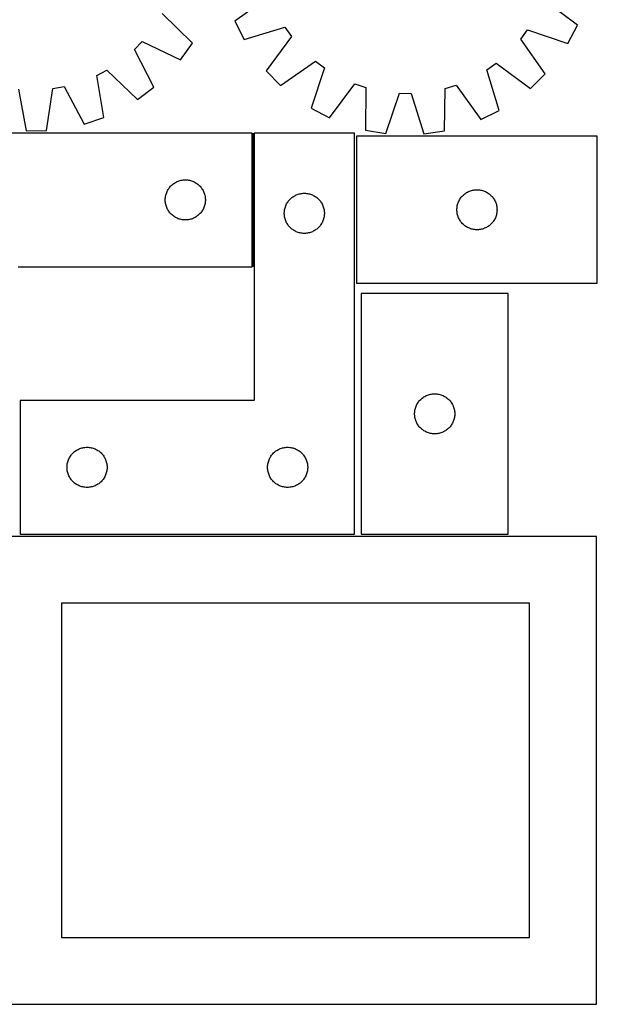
# Model space of a CAD drawing. Header units: millimetres. Extents: x 7 to 1493, y 7 to 2993.
# Tile 11 of 14: x 1062 to 1493, y 1764 to 2501. Entities that reach past the tile are written whole.
import ezdxf

# ---------------------------------------------------------------- set-up
doc = ezdxf.new("R2010")
doc.units = ezdxf.units.MM
doc.layers.add('COMMON', color=5, linetype='CONTINUOUS', true_color=0x0000ff)
doc.layers.add('CUT', color=7, linetype='CONTINUOUS', true_color=0x000000)

msp = doc.modelspace()

# ---------------------------------------------------------------- linework, layer by layer
at = {"layer": 'COMMON'}
msp.add_line((1236.129976, 2416.036394), (1236.129976, 2316.036394), dxfattribs=at)
at = {"layer": 'CUT'}
for p, q in [((1248.315525, 2518.217645), (1222.508441, 2499.698219)), ((1478.581839, 2496.781826), (1453.203226, 2515.884201)), ((1190.669448, 2483.300231), (1168.013786, 2505.564457)), ((1222.508441, 2499.698219), (1229.336988, 2485.910489)), ((1471.441051, 2483.153191), (1478.581839, 2496.781826)), ((1229.336988, 2485.910489), (1259.708309, 2495.214124)), ((1259.708309, 2495.214124), (1264.668857, 2488.220389)), ((1436.170953, 2486.26717), (1441.289496, 2493.146115)), ((1441.289496, 2493.146115), (1471.441051, 2483.153191)), ((1147.246221, 2478.435596), (1153.222304, 2484.584239)), ((1153.222304, 2484.584239), (1181.803807, 2470.725218)), ((1181.803807, 2470.725218), (1190.669448, 2483.300231)), ((1264.668857, 2488.220389), (1245.847679, 2462.63254)), ((1454.40449, 2460.257309), (1436.170953, 2486.26717)), ((1161.913012, 2450.260075), (1147.246221, 2478.435596)), ((1256.602656, 2451.629767), (1282.612517, 2469.863304)), ((1282.612517, 2469.863304), (1289.491462, 2464.744761)), ((1410.820133, 2463.362961), (1417.813868, 2468.32351)), ((1417.813868, 2468.32351), (1443.401717, 2449.502332)), ((1119.111815, 2459.052046), (1126.695442, 2463.053042)), ((1126.695442, 2463.053042), (1149.595394, 2441.04016)), ((1245.847679, 2462.63254), (1256.602656, 2451.629767)), ((1289.491462, 2464.744761), (1279.498539, 2434.593206)), ((1420.123768, 2432.99164), (1410.820133, 2463.362961)), ((1443.401717, 2449.502332), (1454.40449, 2460.257309)), ((1124.354047, 2427.723245), (1119.111815, 2459.052046)), ((1293.127173, 2427.452418), (1312.229548, 2452.831031)), ((1312.229548, 2452.831031), (1320.353531, 2450.088718)), ((1060.696989, 2448.945902), (1066.284592, 2417.676852)), ((1081.669085, 2417.895806), (1086.364558, 2449.311204)), ((1086.364558, 2449.311204), (1094.813391, 2450.772908)), ((1094.813391, 2450.772908), (1109.790185, 2422.760939)), ((1149.595394, 2441.04016), (1161.913012, 2450.260075)), ((1320.353531, 2450.088718), (1320.167038, 2418.324903)), ((1335.335265, 2415.745089), (1345.66028, 2445.784543)), ((1345.66028, 2445.784543), (1354.234068, 2445.686897)), ((1354.234068, 2445.686897), (1363.872262, 2415.420084)), ((1379.095309, 2417.653775), (1379.632281, 2449.413599)), ((1379.632281, 2449.413599), (1387.816612, 2451.970178)), ((1387.816612, 2451.970178), (1406.336038, 2426.163094)), ((1279.498539, 2434.593206), (1293.127173, 2427.452418)), ((1406.336038, 2426.163094), (1420.123768, 2432.99164)), ((1109.790185, 2422.760939), (1124.354047, 2427.723245)), ((1235.379976, 2416.036394), (985.379976, 2416.036394)), ((1066.284592, 2417.676852), (1081.669085, 2417.895806)), ((1235.379976, 2316.036394), (1235.379976, 2416.036394)), ((1311.879978, 2416.036394), (1236.879978, 2416.036394)), ((1236.879978, 2416.036394), (1236.879978, 2216.036394)), ((1311.879978, 2116.036394), (1311.879978, 2416.036394)), ((1320.167038, 2418.324903), (1335.335265, 2415.745089)), ((1363.872262, 2415.420084), (1379.095309, 2417.653775)), ((1493.48523, 2413.69461), (1313.48523, 2413.69461)), ((1313.48523, 2413.69461), (1313.48523, 2303.69461)), ((1493.48523, 2303.69461), (1493.48523, 2413.69461)), ((1176.68866, 2378.261819), (1177.329533, 2378.693027)), ((1177.329533, 2378.693027), (1177.991755, 2379.090672)), ((1177.991755, 2379.090672), (1178.673569, 2379.4537)), ((1178.673569, 2379.4537), (1179.373168, 2379.781147)), ((1179.373168, 2379.781147), (1180.088695, 2380.072146)), ((1180.088695, 2380.072146), (1180.818254, 2380.325924)), ((1180.818254, 2380.325924), (1181.559909, 2380.541809)), ((1181.559909, 2380.541809), (1182.311695, 2380.719229)), ((1182.311695, 2380.719229), (1183.071617, 2380.857712)), ((1183.071617, 2380.857712), (1183.837661, 2380.956892)), ((1183.837661, 2380.956892), (1184.607795, 2381.016505)), ((1184.607795, 2381.016505), (1185.379976, 2381.036394)), ((1185.379976, 2381.036394), (1186.152157, 2381.016505)), ((1186.152157, 2381.016505), (1186.922291, 2380.956892)), ((1186.922291, 2380.956892), (1187.688335, 2380.857712)), ((1187.688335, 2380.857712), (1188.448257, 2380.719229)), ((1188.448257, 2380.719229), (1189.200043, 2380.541809)), ((1189.200043, 2380.541809), (1189.941699, 2380.325924)), ((1189.941699, 2380.325924), (1190.671257, 2380.072146)), ((1190.671257, 2380.072146), (1191.386785, 2379.781147)), ((1191.386785, 2379.781147), (1192.086383, 2379.4537)), ((1192.086383, 2379.4537), (1192.768197, 2379.090672)), ((1192.768197, 2379.090672), (1193.430419, 2378.693027)), ((1193.430419, 2378.693027), (1194.071293, 2378.261819)), ((1171.212638, 2370.964529), (1171.485117, 2371.687312)), ((1171.485117, 2371.687312), (1171.794442, 2372.395109)), ((1171.794442, 2372.395109), (1172.139794, 2373.086045)), ((1172.139794, 2373.086045), (1172.520257, 2373.758286)), ((1172.520257, 2373.758286), (1172.934821, 2374.410049)), ((1172.934821, 2374.410049), (1173.382387, 2375.039608)), ((1173.382387, 2375.039608), (1173.861769, 2375.645291)), ((1173.861769, 2375.645291), (1174.371696, 2376.225494)), ((1174.371696, 2376.225494), (1174.910814, 2376.778676)), ((1174.910814, 2376.778676), (1175.477694, 2377.303373)), ((1175.477694, 2377.303373), (1176.070834, 2377.798191)), ((1176.070834, 2377.798191), (1176.68866, 2378.261819)), ((1194.071293, 2378.261819), (1194.689118, 2377.798191)), ((1194.689118, 2377.798191), (1195.282258, 2377.303373)), ((1195.282258, 2377.303373), (1195.849138, 2376.778676)), ((1195.849138, 2376.778676), (1196.388257, 2376.225494)), ((1196.388257, 2376.225494), (1196.898183, 2375.645291)), ((1196.898183, 2375.645291), (1197.377565, 2375.039608)), ((1197.377565, 2375.039608), (1197.825131, 2374.410049)), ((1197.825131, 2374.410049), (1198.239696, 2373.758286)), ((1198.239696, 2373.758286), (1198.620158, 2373.086045)), ((1198.620158, 2373.086045), (1198.96551, 2372.395109)), ((1198.96551, 2372.395109), (1199.274836, 2371.687312)), ((1199.274836, 2371.687312), (1199.547315, 2370.964529)), ((1395.111574, 2371.139765), (1395.763338, 2371.554329)), ((1395.763338, 2371.554329), (1396.435579, 2371.934792)), ((1396.435579, 2371.934792), (1397.126514, 2372.280144)), ((1397.126514, 2372.280144), (1397.834311, 2372.589469)), ((1397.834311, 2372.589469), (1398.557094, 2372.861948)), ((1398.557094, 2372.861948), (1399.292945, 2373.096858)), ((1399.292945, 2373.096858), (1400.039914, 2373.293576)), ((1400.039914, 2373.293576), (1400.796018, 2373.451579)), ((1400.796018, 2373.451579), (1401.559254, 2373.57045)), ((1401.559254, 2373.57045), (1402.327598, 2373.649873)), ((1402.327598, 2373.649873), (1403.099011, 2373.689637)), ((1403.099011, 2373.689637), (1403.871448, 2373.689637)), ((1403.871448, 2373.689637), (1404.642862, 2373.649873)), ((1404.642862, 2373.649873), (1405.411205, 2373.57045)), ((1405.411205, 2373.57045), (1406.174441, 2373.451579)), ((1406.174441, 2373.451579), (1406.930546, 2373.293576)), ((1406.930546, 2373.293576), (1407.677514, 2373.096858)), ((1407.677514, 2373.096858), (1408.413365, 2372.861948)), ((1408.413365, 2372.861948), (1409.136148, 2372.589469)), ((1409.136148, 2372.589469), (1409.843946, 2372.280144)), ((1409.843946, 2372.280144), (1410.534881, 2371.934792)), ((1410.534881, 2371.934792), (1411.207122, 2371.554329)), ((1411.207122, 2371.554329), (1411.858886, 2371.139765)), ((1170.384949, 2366.422612), (1170.424713, 2367.194026)), ((1170.384949, 2365.650175), (1170.384949, 2366.422612)), ((1170.424713, 2364.878762), (1170.384949, 2365.650175)), ((1170.424713, 2367.194026), (1170.504136, 2367.962369)), ((1170.504136, 2364.110418), (1170.424713, 2364.878762)), ((1170.504136, 2367.962369), (1170.623007, 2368.725605)), ((1170.623007, 2363.347182), (1170.504136, 2364.110418)), ((1170.623007, 2368.725605), (1170.78101, 2369.48171)), ((1170.78101, 2369.48171), (1170.977728, 2370.228678)), ((1170.977728, 2370.228678), (1171.212638, 2370.964529)), ((1199.547315, 2370.964529), (1199.782224, 2370.228678)), ((1199.782224, 2370.228678), (1199.978942, 2369.48171)), ((1199.978942, 2369.48171), (1200.136945, 2368.725605)), ((1200.136945, 2368.725605), (1200.255816, 2367.962369)), ((1200.255816, 2364.110418), (1200.136945, 2363.347182)), ((1200.255816, 2367.962369), (1200.335239, 2367.194026)), ((1200.335239, 2364.878762), (1200.255816, 2364.110418)), ((1200.335239, 2367.194026), (1200.375003, 2366.422612)), ((1200.375003, 2365.650175), (1200.335239, 2364.878762)), ((1200.375003, 2366.422612), (1200.375003, 2365.650175)), ((1261.520259, 2363.758286), (1261.934823, 2364.410049)), ((1261.934823, 2364.410049), (1262.382389, 2365.039608)), ((1262.382389, 2365.039608), (1262.861771, 2365.645291)), ((1262.861771, 2365.645291), (1263.371698, 2366.225494)), ((1263.371698, 2366.225494), (1263.910816, 2366.778676)), ((1263.910816, 2366.778676), (1264.477696, 2367.303373)), ((1264.477696, 2367.303373), (1265.070836, 2367.798191)), ((1265.070836, 2367.798191), (1265.688662, 2368.261819)), ((1265.688662, 2368.261819), (1266.329535, 2368.693027)), ((1266.329535, 2368.693027), (1266.991757, 2369.090672)), ((1266.991757, 2369.090672), (1267.673571, 2369.4537)), ((1267.673571, 2369.4537), (1268.37317, 2369.781147)), ((1268.37317, 2369.781147), (1269.088697, 2370.072146)), ((1269.088697, 2370.072146), (1269.818256, 2370.325924)), ((1269.818256, 2370.325924), (1270.559911, 2370.541809)), ((1270.559911, 2370.541809), (1271.311697, 2370.719229)), ((1271.311697, 2370.719229), (1272.071619, 2370.857712)), ((1272.071619, 2370.857712), (1272.837663, 2370.956892)), ((1272.837663, 2370.956892), (1273.607797, 2371.016505)), ((1273.607797, 2371.016505), (1274.379978, 2371.036394)), ((1274.379978, 2371.036394), (1275.152159, 2371.016505)), ((1275.152159, 2371.016505), (1275.922293, 2370.956892)), ((1275.922293, 2370.956892), (1276.688337, 2370.857712)), ((1276.688337, 2370.857712), (1277.448259, 2370.719229)), ((1277.448259, 2370.719229), (1278.200045, 2370.541809)), ((1278.200045, 2370.541809), (1278.941701, 2370.325924)), ((1278.941701, 2370.325924), (1279.671259, 2370.072146)), ((1279.671259, 2370.072146), (1280.386787, 2369.781147)), ((1280.386787, 2369.781147), (1281.086385, 2369.4537)), ((1281.086385, 2369.4537), (1281.768199, 2369.090672)), ((1281.768199, 2369.090672), (1282.430421, 2368.693027)), ((1282.430421, 2368.693027), (1283.071295, 2368.261819)), ((1283.071295, 2368.261819), (1283.68912, 2367.798191)), ((1283.68912, 2367.798191), (1284.28226, 2367.303373)), ((1284.28226, 2367.303373), (1284.84914, 2366.778676)), ((1284.84914, 2366.778676), (1285.388259, 2366.225494)), ((1285.388259, 2366.225494), (1285.898185, 2365.645291)), ((1285.898185, 2365.645291), (1286.377567, 2365.039608)), ((1286.377567, 2365.039608), (1286.825133, 2364.410049)), ((1286.825133, 2364.410049), (1287.239698, 2363.758286)), ((1389.195699, 2363.256332), (1389.449477, 2363.985891)), ((1389.449477, 2363.985891), (1389.740476, 2364.701419)), ((1389.740476, 2364.701419), (1390.067924, 2365.401017)), ((1390.067924, 2365.401017), (1390.430951, 2366.082831)), ((1390.430951, 2366.082831), (1390.828596, 2366.745053)), ((1390.828596, 2366.745053), (1391.259805, 2367.385926)), ((1391.259805, 2367.385926), (1391.723433, 2368.003752)), ((1391.723433, 2368.003752), (1392.218251, 2368.596892)), ((1392.218251, 2368.596892), (1392.742947, 2369.163772)), ((1392.742947, 2369.163772), (1393.29613, 2369.70289)), ((1393.29613, 2369.70289), (1393.876332, 2370.212817)), ((1393.876332, 2370.212817), (1394.482016, 2370.692199)), ((1394.482016, 2370.692199), (1395.111574, 2371.139765)), ((1411.858886, 2371.139765), (1412.488444, 2370.692199)), ((1412.488444, 2370.692199), (1413.094127, 2370.212817)), ((1413.094127, 2370.212817), (1413.67433, 2369.70289)), ((1413.67433, 2369.70289), (1414.227513, 2369.163772)), ((1414.227513, 2369.163772), (1414.752209, 2368.596892)), ((1414.752209, 2368.596892), (1415.247027, 2368.003752)), ((1415.247027, 2368.003752), (1415.710655, 2367.385926)), ((1415.710655, 2367.385926), (1416.141863, 2366.745053)), ((1416.141863, 2366.745053), (1416.539508, 2366.082831)), ((1416.539508, 2366.082831), (1416.902536, 2365.401017)), ((1416.902536, 2365.401017), (1417.229983, 2364.701419)), ((1417.229983, 2364.701419), (1417.520982, 2363.985891)), ((1417.520982, 2363.985891), (1417.77476, 2363.256332)), ((1170.78101, 2362.591077), (1170.623007, 2363.347182)), ((1170.977728, 2361.844109), (1170.78101, 2362.591077)), ((1171.212638, 2361.108258), (1170.977728, 2361.844109)), ((1171.485117, 2360.385475), (1171.212638, 2361.108258)), ((1171.794442, 2359.677678), (1171.485117, 2360.385475)), ((1172.139794, 2358.986742), (1171.794442, 2359.677678)), ((1172.520257, 2358.314502), (1172.139794, 2358.986742)), ((1172.934821, 2357.662738), (1172.520257, 2358.314502)), ((1173.382387, 2357.033179), (1172.934821, 2357.662738)), ((1173.861769, 2356.427496), (1173.382387, 2357.033179)), ((1197.377565, 2357.033179), (1196.898183, 2356.427496)), ((1197.825131, 2357.662738), (1197.377565, 2357.033179)), ((1198.239696, 2358.314502), (1197.825131, 2357.662738)), ((1198.620158, 2358.986742), (1198.239696, 2358.314502)), ((1198.96551, 2359.677678), (1198.620158, 2358.986742)), ((1199.274836, 2360.385475), (1198.96551, 2359.677678)), ((1199.547315, 2361.108258), (1199.274836, 2360.385475)), ((1199.782224, 2361.844109), (1199.547315, 2361.108258)), ((1199.978942, 2362.591077), (1199.782224, 2361.844109)), ((1200.136945, 2363.347182), (1199.978942, 2362.591077)), ((1259.384951, 2356.422612), (1259.424715, 2357.194026)), ((1259.424715, 2357.194026), (1259.504138, 2357.962369)), ((1259.504138, 2357.962369), (1259.623009, 2358.725605)), ((1259.623009, 2358.725605), (1259.781012, 2359.48171)), ((1259.781012, 2359.48171), (1259.97773, 2360.228678)), ((1259.97773, 2360.228678), (1260.21264, 2360.964529)), ((1260.21264, 2360.964529), (1260.485119, 2361.687312)), ((1260.485119, 2361.687312), (1260.794444, 2362.395109)), ((1260.794444, 2362.395109), (1261.139796, 2363.086045)), ((1261.139796, 2363.086045), (1261.520259, 2363.758286)), ((1287.239698, 2363.758286), (1287.62016, 2363.086045)), ((1287.62016, 2363.086045), (1287.965512, 2362.395109)), ((1287.965512, 2362.395109), (1288.274838, 2361.687312)), ((1288.274838, 2361.687312), (1288.547317, 2360.964529)), ((1288.547317, 2360.964529), (1288.782226, 2360.228678)), ((1288.782226, 2360.228678), (1288.978944, 2359.48171)), ((1288.978944, 2359.48171), (1289.136947, 2358.725605)), ((1289.136947, 2358.725605), (1289.255818, 2357.962369)), ((1289.255818, 2357.962369), (1289.335241, 2357.194026)), ((1289.335241, 2357.194026), (1289.375005, 2356.422612)), ((1388.48523, 2358.69461), (1388.505118, 2359.466791)), ((1388.505118, 2357.922429), (1388.48523, 2358.69461)), ((1388.505118, 2359.466791), (1388.564732, 2360.236925)), ((1388.564732, 2357.152295), (1388.505118, 2357.922429)), ((1388.564732, 2360.236925), (1388.663911, 2361.002969)), ((1388.663911, 2356.386251), (1388.564732, 2357.152295)), ((1388.663911, 2361.002969), (1388.802394, 2361.762891)), ((1388.802394, 2361.762891), (1388.979814, 2362.514677)), ((1388.979814, 2362.514677), (1389.195699, 2363.256332)), ((1417.77476, 2363.256332), (1417.990646, 2362.514677)), ((1417.990646, 2362.514677), (1418.168065, 2361.762891)), ((1418.168065, 2361.762891), (1418.306548, 2361.002969)), ((1418.306548, 2361.002969), (1418.405728, 2360.236925)), ((1418.405728, 2357.152295), (1418.306548, 2356.386251)), ((1418.405728, 2360.236925), (1418.465341, 2359.466791)), ((1418.465341, 2357.922429), (1418.405728, 2357.152295)), ((1418.465341, 2359.466791), (1418.48523, 2358.69461)), ((1418.48523, 2358.69461), (1418.465341, 2357.922429)), ((1174.371696, 2355.847294), (1173.861769, 2356.427496)), ((1174.910814, 2355.294111), (1174.371696, 2355.847294)), ((1175.477694, 2354.769415), (1174.910814, 2355.294111)), ((1176.070834, 2354.274597), (1175.477694, 2354.769415)), ((1176.68866, 2353.810969), (1176.070834, 2354.274597)), ((1177.329533, 2353.37976), (1176.68866, 2353.810969)), ((1177.991755, 2352.982115), (1177.329533, 2353.37976)), ((1178.673569, 2352.619087), (1177.991755, 2352.982115)), ((1179.373168, 2352.29164), (1178.673569, 2352.619087)), ((1180.088695, 2352.000641), (1179.373168, 2352.29164)), ((1180.818254, 2351.746863), (1180.088695, 2352.000641)), ((1181.559909, 2351.530978), (1180.818254, 2351.746863)), ((1182.311695, 2351.353558), (1181.559909, 2351.530978)), ((1183.071617, 2351.215075), (1182.311695, 2351.353558)), ((1183.837661, 2351.115895), (1183.071617, 2351.215075)), ((1184.607795, 2351.056282), (1183.837661, 2351.115895)), ((1185.379976, 2351.036394), (1184.607795, 2351.056282)), ((1186.152157, 2351.056282), (1185.379976, 2351.036394)), ((1186.922291, 2351.115895), (1186.152157, 2351.056282)), ((1187.688335, 2351.215075), (1186.922291, 2351.115895)), ((1188.448257, 2351.353558), (1187.688335, 2351.215075)), ((1189.200043, 2351.530978), (1188.448257, 2351.353558)), ((1189.941699, 2351.746863), (1189.200043, 2351.530978)), ((1190.671257, 2352.000641), (1189.941699, 2351.746863)), ((1191.386785, 2352.29164), (1190.671257, 2352.000641)), ((1192.086383, 2352.619087), (1191.386785, 2352.29164)), ((1192.768197, 2352.982115), (1192.086383, 2352.619087)), ((1193.430419, 2353.37976), (1192.768197, 2352.982115)), ((1194.071293, 2353.810969), (1193.430419, 2353.37976)), ((1194.689118, 2354.274597), (1194.071293, 2353.810969)), ((1195.282258, 2354.769415), (1194.689118, 2354.274597)), ((1195.849138, 2355.294111), (1195.282258, 2354.769415)), ((1196.388257, 2355.847294), (1195.849138, 2355.294111)), ((1196.898183, 2356.427496), (1196.388257, 2355.847294)), ((1259.384951, 2355.650175), (1259.384951, 2356.422612)), ((1259.424715, 2354.878762), (1259.384951, 2355.650175)), ((1259.504138, 2354.110418), (1259.424715, 2354.878762)), ((1259.623009, 2353.347182), (1259.504138, 2354.110418)), ((1259.781012, 2352.591077), (1259.623009, 2353.347182)), ((1259.97773, 2351.844109), (1259.781012, 2352.591077)), ((1260.21264, 2351.108258), (1259.97773, 2351.844109)), ((1260.485119, 2350.385475), (1260.21264, 2351.108258)), ((1260.794444, 2349.677678), (1260.485119, 2350.385475)), ((1261.139796, 2348.986742), (1260.794444, 2349.677678)), ((1287.965512, 2349.677678), (1287.62016, 2348.986742)), ((1288.274838, 2350.385475), (1287.965512, 2349.677678)), ((1288.547317, 2351.108258), (1288.274838, 2350.385475)), ((1288.782226, 2351.844109), (1288.547317, 2351.108258)), ((1288.978944, 2352.591077), (1288.782226, 2351.844109)), ((1289.136947, 2353.347182), (1288.978944, 2352.591077)), ((1289.255818, 2354.110418), (1289.136947, 2353.347182)), ((1289.335241, 2354.878762), (1289.255818, 2354.110418)), ((1289.375005, 2355.650175), (1289.335241, 2354.878762)), ((1289.375005, 2356.422612), (1289.375005, 2355.650175)), ((1388.802394, 2355.626329), (1388.663911, 2356.386251)), ((1388.979814, 2354.874543), (1388.802394, 2355.626329)), ((1389.195699, 2354.132887), (1388.979814, 2354.874543)), ((1389.449477, 2353.403329), (1389.195699, 2354.132887)), ((1389.740476, 2352.687801), (1389.449477, 2353.403329)), ((1390.067924, 2351.988203), (1389.740476, 2352.687801)), ((1390.430951, 2351.306389), (1390.067924, 2351.988203)), ((1390.828596, 2350.644167), (1390.430951, 2351.306389)), ((1391.259805, 2350.003293), (1390.828596, 2350.644167)), ((1391.723433, 2349.385468), (1391.259805, 2350.003293)), ((1392.218251, 2348.792328), (1391.723433, 2349.385468)), ((1415.247027, 2349.385468), (1414.752209, 2348.792328)), ((1415.710655, 2350.003293), (1415.247027, 2349.385468)), ((1416.141863, 2350.644167), (1415.710655, 2350.003293)), ((1416.539508, 2351.306389), (1416.141863, 2350.644167)), ((1416.902536, 2351.988203), (1416.539508, 2351.306389)), ((1417.229983, 2352.687801), (1416.902536, 2351.988203)), ((1417.520982, 2353.403329), (1417.229983, 2352.687801)), ((1417.77476, 2354.132887), (1417.520982, 2353.403329)), ((1417.990646, 2354.874543), (1417.77476, 2354.132887)), ((1418.168065, 2355.626329), (1417.990646, 2354.874543)), ((1418.306548, 2356.386251), (1418.168065, 2355.626329)), ((1261.520259, 2348.314502), (1261.139796, 2348.986742)), ((1261.934823, 2347.662738), (1261.520259, 2348.314502)), ((1262.382389, 2347.033179), (1261.934823, 2347.662738)), ((1262.861771, 2346.427496), (1262.382389, 2347.033179)), ((1263.371698, 2345.847294), (1262.861771, 2346.427496)), ((1263.910816, 2345.294111), (1263.371698, 2345.847294)), ((1264.477696, 2344.769415), (1263.910816, 2345.294111)), ((1265.070836, 2344.274597), (1264.477696, 2344.769415)), ((1265.688662, 2343.810969), (1265.070836, 2344.274597)), ((1266.329535, 2343.37976), (1265.688662, 2343.810969)), ((1266.991757, 2342.982115), (1266.329535, 2343.37976)), ((1267.673571, 2342.619087), (1266.991757, 2342.982115)), ((1268.37317, 2342.29164), (1267.673571, 2342.619087)), ((1269.088697, 2342.000641), (1268.37317, 2342.29164)), ((1269.818256, 2341.746863), (1269.088697, 2342.000641)), ((1279.671259, 2342.000641), (1278.941701, 2341.746863)), ((1280.386787, 2342.29164), (1279.671259, 2342.000641)), ((1281.086385, 2342.619087), (1280.386787, 2342.29164)), ((1281.768199, 2342.982115), (1281.086385, 2342.619087)), ((1282.430421, 2343.37976), (1281.768199, 2342.982115)), ((1283.071295, 2343.810969), (1282.430421, 2343.37976)), ((1283.68912, 2344.274597), (1283.071295, 2343.810969)), ((1284.28226, 2344.769415), (1283.68912, 2344.274597)), ((1284.84914, 2345.294111), (1284.28226, 2344.769415)), ((1285.388259, 2345.847294), (1284.84914, 2345.294111)), ((1285.898185, 2346.427496), (1285.388259, 2345.847294)), ((1286.377567, 2347.033179), (1285.898185, 2346.427496)), ((1286.825133, 2347.662738), (1286.377567, 2347.033179)), ((1287.239698, 2348.314502), (1286.825133, 2347.662738)), ((1287.62016, 2348.986742), (1287.239698, 2348.314502)), ((1392.742947, 2348.225448), (1392.218251, 2348.792328)), ((1393.29613, 2347.686329), (1392.742947, 2348.225448)), ((1393.876332, 2347.176403), (1393.29613, 2347.686329)), ((1394.482016, 2346.697021), (1393.876332, 2347.176403)), ((1395.111574, 2346.249455), (1394.482016, 2346.697021)), ((1395.763338, 2345.834891), (1395.111574, 2346.249455)), ((1396.435579, 2345.454428), (1395.763338, 2345.834891)), ((1397.126514, 2345.109076), (1396.435579, 2345.454428)), ((1397.834311, 2344.79975), (1397.126514, 2345.109076)), ((1398.557094, 2344.527271), (1397.834311, 2344.79975)), ((1399.292945, 2344.292362), (1398.557094, 2344.527271)), ((1400.039914, 2344.095644), (1399.292945, 2344.292362)), ((1400.796018, 2343.937641), (1400.039914, 2344.095644)), ((1401.559254, 2343.81877), (1400.796018, 2343.937641)), ((1402.327598, 2343.739347), (1401.559254, 2343.81877)), ((1403.099011, 2343.699583), (1402.327598, 2343.739347)), ((1403.871448, 2343.699583), (1403.099011, 2343.699583)), ((1404.642862, 2343.739347), (1403.871448, 2343.699583)), ((1405.411205, 2343.81877), (1404.642862, 2343.739347)), ((1406.174441, 2343.937641), (1405.411205, 2343.81877)), ((1406.930546, 2344.095644), (1406.174441, 2343.937641)), ((1407.677514, 2344.292362), (1406.930546, 2344.095644)), ((1408.413365, 2344.527271), (1407.677514, 2344.292362)), ((1409.136148, 2344.79975), (1408.413365, 2344.527271)), ((1409.843946, 2345.109076), (1409.136148, 2344.79975)), ((1410.534881, 2345.454428), (1409.843946, 2345.109076)), ((1411.207122, 2345.834891), (1410.534881, 2345.454428)), ((1411.858886, 2346.249455), (1411.207122, 2345.834891)), ((1412.488444, 2346.697021), (1411.858886, 2346.249455)), ((1413.094127, 2347.176403), (1412.488444, 2346.697021)), ((1413.67433, 2347.686329), (1413.094127, 2347.176403)), ((1414.227513, 2348.225448), (1413.67433, 2347.686329)), ((1414.752209, 2348.792328), (1414.227513, 2348.225448)), ((1270.559911, 2341.530978), (1269.818256, 2341.746863)), ((1271.311697, 2341.353558), (1270.559911, 2341.530978)), ((1272.071619, 2341.215075), (1271.311697, 2341.353558)), ((1272.837663, 2341.115895), (1272.071619, 2341.215075)), ((1273.607797, 2341.056282), (1272.837663, 2341.115895)), ((1274.379978, 2341.036394), (1273.607797, 2341.056282)), ((1275.152159, 2341.056282), (1274.379978, 2341.036394)), ((1275.922293, 2341.115895), (1275.152159, 2341.056282)), ((1276.688337, 2341.215075), (1275.922293, 2341.115895)), ((1277.448259, 2341.353558), (1276.688337, 2341.215075)), ((1278.200045, 2341.530978), (1277.448259, 2341.353558)), ((1278.941701, 2341.746863), (1278.200045, 2341.530978)), ((1060.379976, 2316.036394), (1235.379976, 2316.036394)), ((1313.48523, 2303.69461), (1493.48523, 2303.69461)), ((1316.863983, 2296.065212), (1316.863983, 2116.065212)), ((1426.863983, 2296.065212), (1316.863983, 2296.065212)), ((1426.863983, 2116.065212), (1426.863983, 2296.065212)), ((1360.855702, 2216.254312), (1361.39482, 2216.807494)), ((1361.39482, 2216.807494), (1361.961701, 2217.332191)), ((1361.961701, 2217.332191), (1362.55484, 2217.827009)), ((1362.55484, 2217.827009), (1363.172666, 2218.290637)), ((1363.172666, 2218.290637), (1363.81354, 2218.721845)), ((1363.81354, 2218.721845), (1364.475761, 2219.11949)), ((1364.475761, 2219.11949), (1365.157576, 2219.482518)), ((1365.157576, 2219.482518), (1365.857174, 2219.809965)), ((1365.857174, 2219.809965), (1366.572701, 2220.100964)), ((1366.572701, 2220.100964), (1367.30226, 2220.354742)), ((1367.30226, 2220.354742), (1368.043916, 2220.570628)), ((1368.043916, 2220.570628), (1368.795702, 2220.748047)), ((1368.795702, 2220.748047), (1369.555624, 2220.88653)), ((1369.555624, 2220.88653), (1370.321668, 2220.98571)), ((1370.321668, 2220.98571), (1371.091801, 2221.045323)), ((1371.091801, 2221.045323), (1371.863983, 2221.065212)), ((1371.863983, 2221.065212), (1372.636164, 2221.045323)), ((1372.636164, 2221.045323), (1373.406297, 2220.98571)), ((1373.406297, 2220.98571), (1374.172341, 2220.88653)), ((1374.172341, 2220.88653), (1374.932264, 2220.748047)), ((1374.932264, 2220.748047), (1375.684049, 2220.570628)), ((1375.684049, 2220.570628), (1376.425705, 2220.354742)), ((1376.425705, 2220.354742), (1377.155264, 2220.100964)), ((1377.155264, 2220.100964), (1377.870791, 2219.809965)), ((1377.870791, 2219.809965), (1378.570389, 2219.482518)), ((1378.570389, 2219.482518), (1379.252204, 2219.11949)), ((1379.252204, 2219.11949), (1379.914425, 2218.721845)), ((1379.914425, 2218.721845), (1380.555299, 2218.290637)), ((1380.555299, 2218.290637), (1381.173125, 2217.827009)), ((1381.173125, 2217.827009), (1381.766264, 2217.332191)), ((1381.766264, 2217.332191), (1382.333145, 2216.807494)), ((1382.333145, 2216.807494), (1382.872263, 2216.254312)), ((1236.879978, 2216.036394), (1061.879978, 2216.036394)), ((1061.879978, 2216.036394), (1061.879978, 2116.036394)), ((1357.107013, 2208.754423), (1357.265017, 2209.510528)), ((1357.265017, 2209.510528), (1357.461734, 2210.257496)), ((1357.461734, 2210.257496), (1357.696644, 2210.993347)), ((1357.696644, 2210.993347), (1357.969123, 2211.71613)), ((1357.969123, 2211.71613), (1358.278449, 2212.423928)), ((1358.278449, 2212.423928), (1358.623801, 2213.114863)), ((1358.623801, 2213.114863), (1359.004263, 2213.787104)), ((1359.004263, 2213.787104), (1359.418827, 2214.438867)), ((1359.418827, 2214.438867), (1359.866394, 2215.068426)), ((1359.866394, 2215.068426), (1360.345776, 2215.674109)), ((1360.345776, 2215.674109), (1360.855702, 2216.254312)), ((1382.872263, 2216.254312), (1383.382189, 2215.674109)), ((1383.382189, 2215.674109), (1383.861571, 2215.068426)), ((1383.861571, 2215.068426), (1384.309138, 2214.438867)), ((1384.309138, 2214.438867), (1384.723702, 2213.787104)), ((1384.723702, 2213.787104), (1385.104164, 2213.114863)), ((1385.104164, 2213.114863), (1385.449516, 2212.423928)), ((1385.449516, 2212.423928), (1385.758842, 2211.71613)), ((1385.758842, 2211.71613), (1386.031321, 2210.993347)), ((1386.031321, 2210.993347), (1386.266231, 2210.257496)), ((1386.266231, 2210.257496), (1386.462948, 2209.510528)), ((1386.462948, 2209.510528), (1386.620952, 2208.754423)), ((1356.868955, 2206.45143), (1356.90872, 2207.222844)), ((1356.868955, 2205.678993), (1356.868955, 2206.45143)), ((1356.90872, 2204.90758), (1356.868955, 2205.678993)), ((1356.90872, 2207.222844), (1356.988142, 2207.991187)), ((1356.988142, 2204.139236), (1356.90872, 2204.90758)), ((1356.988142, 2207.991187), (1357.107013, 2208.754423)), ((1357.107013, 2203.376), (1356.988142, 2204.139236)), ((1357.265017, 2202.619896), (1357.107013, 2203.376)), ((1357.461734, 2201.872927), (1357.265017, 2202.619896)), ((1386.462948, 2202.619896), (1386.266231, 2201.872927)), ((1386.620952, 2203.376), (1386.462948, 2202.619896)), ((1386.620952, 2208.754423), (1386.739823, 2207.991187)), ((1386.739823, 2204.139236), (1386.620952, 2203.376)), ((1386.739823, 2207.991187), (1386.819245, 2207.222844)), ((1386.819245, 2204.90758), (1386.739823, 2204.139236)), ((1386.819245, 2207.222844), (1386.85901, 2206.45143)), ((1386.85901, 2205.678993), (1386.819245, 2204.90758)), ((1386.85901, 2206.45143), (1386.85901, 2205.678993)), ((1357.696644, 2201.137076), (1357.461734, 2201.872927)), ((1357.969123, 2200.414293), (1357.696644, 2201.137076)), ((1358.278449, 2199.706496), (1357.969123, 2200.414293)), ((1358.623801, 2199.015561), (1358.278449, 2199.706496)), ((1359.004263, 2198.34332), (1358.623801, 2199.015561)), ((1359.418827, 2197.691556), (1359.004263, 2198.34332)), ((1359.866394, 2197.061997), (1359.418827, 2197.691556)), ((1360.345776, 2196.456314), (1359.866394, 2197.061997)), ((1360.855702, 2195.876112), (1360.345776, 2196.456314)), ((1361.39482, 2195.322929), (1360.855702, 2195.876112)), ((1361.961701, 2194.798233), (1361.39482, 2195.322929)), ((1362.55484, 2194.303415), (1361.961701, 2194.798233)), ((1381.766264, 2194.798233), (1381.173125, 2194.303415)), ((1382.333145, 2195.322929), (1381.766264, 2194.798233)), ((1382.872263, 2195.876112), (1382.333145, 2195.322929)), ((1383.382189, 2196.456314), (1382.872263, 2195.876112)), ((1383.861571, 2197.061997), (1383.382189, 2196.456314)), ((1384.309138, 2197.691556), (1383.861571, 2197.061997)), ((1384.723702, 2198.34332), (1384.309138, 2197.691556)), ((1385.104164, 2199.015561), (1384.723702, 2198.34332)), ((1385.449516, 2199.706496), (1385.104164, 2199.015561)), ((1385.758842, 2200.414293), (1385.449516, 2199.706496)), ((1386.031321, 2201.137076), (1385.758842, 2200.414293)), ((1386.266231, 2201.872927), (1386.031321, 2201.137076)), ((1363.172666, 2193.839787), (1362.55484, 2194.303415)), ((1363.81354, 2193.408578), (1363.172666, 2193.839787)), ((1364.475761, 2193.010933), (1363.81354, 2193.408578)), ((1365.157576, 2192.647905), (1364.475761, 2193.010933)), ((1365.857174, 2192.320458), (1365.157576, 2192.647905)), ((1366.572701, 2192.029459), (1365.857174, 2192.320458)), ((1367.30226, 2191.775681), (1366.572701, 2192.029459)), ((1368.043916, 2191.559796), (1367.30226, 2191.775681)), ((1368.795702, 2191.382376), (1368.043916, 2191.559796)), ((1369.555624, 2191.243893), (1368.795702, 2191.382376)), ((1370.321668, 2191.144714), (1369.555624, 2191.243893)), ((1371.091801, 2191.0851), (1370.321668, 2191.144714)), ((1371.863983, 2191.065212), (1371.091801, 2191.0851)), ((1372.636164, 2191.0851), (1371.863983, 2191.065212)), ((1373.406297, 2191.144714), (1372.636164, 2191.0851)), ((1374.172341, 2191.243893), (1373.406297, 2191.144714)), ((1374.932264, 2191.382376), (1374.172341, 2191.243893)), ((1375.684049, 2191.559796), (1374.932264, 2191.382376)), ((1376.425705, 2191.775681), (1375.684049, 2191.559796)), ((1377.155264, 2192.029459), (1376.425705, 2191.775681)), ((1377.870791, 2192.320458), (1377.155264, 2192.029459)), ((1378.570389, 2192.647905), (1377.870791, 2192.320458)), ((1379.252204, 2193.010933), (1378.570389, 2192.647905)), ((1379.914425, 2193.408578), (1379.252204, 2193.010933)), ((1380.555299, 2193.839787), (1379.914425, 2193.408578)), ((1381.173125, 2194.303415), (1380.555299, 2193.839787)), ((1105.87317, 2179.781147), (1106.588697, 2180.072146)), ((1106.588697, 2180.072146), (1107.318256, 2180.325924)), ((1107.318256, 2180.325924), (1108.059911, 2180.541809)), ((1108.059911, 2180.541809), (1108.811697, 2180.719229)), ((1108.811697, 2180.719229), (1109.571619, 2180.857712)), ((1109.571619, 2180.857712), (1110.337663, 2180.956892)), ((1110.337663, 2180.956892), (1111.107797, 2181.016505)), ((1111.107797, 2181.016505), (1111.879978, 2181.036394)), ((1111.879978, 2181.036394), (1112.652159, 2181.016505)), ((1112.652159, 2181.016505), (1113.422293, 2180.956892)), ((1113.422293, 2180.956892), (1114.188337, 2180.857712)), ((1114.188337, 2180.857712), (1114.948259, 2180.719229)), ((1114.948259, 2180.719229), (1115.700045, 2180.541809)), ((1115.700045, 2180.541809), (1116.441701, 2180.325924)), ((1116.441701, 2180.325924), (1117.171259, 2180.072146)), ((1117.171259, 2180.072146), (1117.886787, 2179.781147)), ((1255.87317, 2179.781147), (1256.588697, 2180.072146)), ((1256.588697, 2180.072146), (1257.318256, 2180.325924)), ((1257.318256, 2180.325924), (1258.059911, 2180.541809)), ((1258.059911, 2180.541809), (1258.811697, 2180.719229)), ((1258.811697, 2180.719229), (1259.571619, 2180.857712)), ((1259.571619, 2180.857712), (1260.337663, 2180.956892)), ((1260.337663, 2180.956892), (1261.107797, 2181.016505)), ((1261.107797, 2181.016505), (1261.879978, 2181.036394)), ((1261.879978, 2181.036394), (1262.652159, 2181.016505)), ((1262.652159, 2181.016505), (1263.422293, 2180.956892)), ((1263.422293, 2180.956892), (1264.188337, 2180.857712)), ((1264.188337, 2180.857712), (1264.948259, 2180.719229)), ((1264.948259, 2180.719229), (1265.700045, 2180.541809)), ((1265.700045, 2180.541809), (1266.441701, 2180.325924)), ((1266.441701, 2180.325924), (1267.171259, 2180.072146)), ((1267.171259, 2180.072146), (1267.886787, 2179.781147)), ((1098.294444, 2172.395109), (1098.639796, 2173.086045)), ((1098.639796, 2173.086045), (1099.020259, 2173.758286)), ((1099.020259, 2173.758286), (1099.434823, 2174.410049)), ((1099.434823, 2174.410049), (1099.882389, 2175.039608)), ((1099.882389, 2175.039608), (1100.361771, 2175.645291)), ((1100.361771, 2175.645291), (1100.871698, 2176.225494)), ((1100.871698, 2176.225494), (1101.410816, 2176.778676)), ((1101.410816, 2176.778676), (1101.977696, 2177.303373)), ((1101.977696, 2177.303373), (1102.570836, 2177.798191)), ((1102.570836, 2177.798191), (1103.188662, 2178.261819)), ((1103.188662, 2178.261819), (1103.829535, 2178.693027)), ((1103.829535, 2178.693027), (1104.491757, 2179.090672)), ((1104.491757, 2179.090672), (1105.173571, 2179.4537)), ((1105.173571, 2179.4537), (1105.87317, 2179.781147)), ((1117.886787, 2179.781147), (1118.586385, 2179.4537)), ((1118.586385, 2179.4537), (1119.268199, 2179.090672)), ((1119.268199, 2179.090672), (1119.930421, 2178.693027)), ((1119.930421, 2178.693027), (1120.571295, 2178.261819)), ((1120.571295, 2178.261819), (1121.18912, 2177.798191)), ((1121.18912, 2177.798191), (1121.78226, 2177.303373)), ((1121.78226, 2177.303373), (1122.34914, 2176.778676)), ((1122.34914, 2176.778676), (1122.888259, 2176.225494)), ((1122.888259, 2176.225494), (1123.398185, 2175.645291)), ((1123.398185, 2175.645291), (1123.877567, 2175.039608)), ((1123.877567, 2175.039608), (1124.325133, 2174.410049)), ((1124.325133, 2174.410049), (1124.739698, 2173.758286)), ((1124.739698, 2173.758286), (1125.12016, 2173.086045)), ((1125.12016, 2173.086045), (1125.465512, 2172.395109)), ((1248.294444, 2172.395109), (1248.639796, 2173.086045)), ((1248.639796, 2173.086045), (1249.020259, 2173.758286)), ((1249.020259, 2173.758286), (1249.434823, 2174.410049)), ((1249.434823, 2174.410049), (1249.882389, 2175.039608)), ((1249.882389, 2175.039608), (1250.361771, 2175.645291)), ((1250.361771, 2175.645291), (1250.871698, 2176.225494)), ((1250.871698, 2176.225494), (1251.410816, 2176.778676)), ((1251.410816, 2176.778676), (1251.977696, 2177.303373)), ((1251.977696, 2177.303373), (1252.570836, 2177.798191)), ((1252.570836, 2177.798191), (1253.188662, 2178.261819)), ((1253.188662, 2178.261819), (1253.829535, 2178.693027)), ((1253.829535, 2178.693027), (1254.491757, 2179.090672)), ((1254.491757, 2179.090672), (1255.173571, 2179.4537)), ((1255.173571, 2179.4537), (1255.87317, 2179.781147)), ((1267.886787, 2179.781147), (1268.586385, 2179.4537)), ((1268.586385, 2179.4537), (1269.268199, 2179.090672)), ((1269.268199, 2179.090672), (1269.930421, 2178.693027)), ((1269.930421, 2178.693027), (1270.571295, 2178.261819)), ((1270.571295, 2178.261819), (1271.18912, 2177.798191)), ((1271.18912, 2177.798191), (1271.78226, 2177.303373)), ((1271.78226, 2177.303373), (1272.34914, 2176.778676)), ((1272.34914, 2176.778676), (1272.888259, 2176.225494)), ((1272.888259, 2176.225494), (1273.398185, 2175.645291)), ((1273.398185, 2175.645291), (1273.877567, 2175.039608)), ((1273.877567, 2175.039608), (1274.325133, 2174.410049)), ((1274.325133, 2174.410049), (1274.739698, 2173.758286)), ((1274.739698, 2173.758286), (1275.12016, 2173.086045)), ((1275.12016, 2173.086045), (1275.465512, 2172.395109)), ((1096.884951, 2166.422612), (1096.924715, 2167.194026)), ((1096.884951, 2165.650175), (1096.884951, 2166.422612)), ((1096.924715, 2164.878762), (1096.884951, 2165.650175)), ((1096.924715, 2167.194026), (1097.004138, 2167.962369)), ((1097.004138, 2167.962369), (1097.123009, 2168.725605)), ((1097.123009, 2168.725605), (1097.281012, 2169.48171)), ((1097.281012, 2169.48171), (1097.47773, 2170.228678)), ((1097.47773, 2170.228678), (1097.71264, 2170.964529)), ((1097.71264, 2170.964529), (1097.985119, 2171.687312)), ((1097.985119, 2171.687312), (1098.294444, 2172.395109)), ((1125.465512, 2172.395109), (1125.774838, 2171.687312)), ((1125.774838, 2171.687312), (1126.047317, 2170.964529)), ((1126.047317, 2170.964529), (1126.282226, 2170.228678)), ((1126.282226, 2170.228678), (1126.478944, 2169.48171)), ((1126.478944, 2169.48171), (1126.636947, 2168.725605)), ((1126.636947, 2168.725605), (1126.755818, 2167.962369)), ((1126.755818, 2167.962369), (1126.835241, 2167.194026)), ((1126.835241, 2167.194026), (1126.875005, 2166.422612)), ((1126.875005, 2165.650175), (1126.835241, 2164.878762)), ((1126.875005, 2166.422612), (1126.875005, 2165.650175)), ((1246.884951, 2166.422612), (1246.924715, 2167.194026)), ((1246.884951, 2165.650175), (1246.884951, 2166.422612)), ((1246.924715, 2164.878762), (1246.884951, 2165.650175)), ((1246.924715, 2167.194026), (1247.004138, 2167.962369)), ((1247.004138, 2167.962369), (1247.123009, 2168.725605)), ((1247.123009, 2168.725605), (1247.281012, 2169.48171)), ((1247.281012, 2169.48171), (1247.47773, 2170.228678)), ((1247.47773, 2170.228678), (1247.71264, 2170.964529)), ((1247.71264, 2170.964529), (1247.985119, 2171.687312)), ((1247.985119, 2171.687312), (1248.294444, 2172.395109)), ((1275.465512, 2172.395109), (1275.774838, 2171.687312)), ((1275.774838, 2171.687312), (1276.047317, 2170.964529)), ((1276.047317, 2170.964529), (1276.282226, 2170.228678)), ((1276.282226, 2170.228678), (1276.478944, 2169.48171)), ((1276.478944, 2169.48171), (1276.636947, 2168.725605)), ((1276.636947, 2168.725605), (1276.755818, 2167.962369)), ((1276.755818, 2167.962369), (1276.835241, 2167.194026)), ((1276.835241, 2167.194026), (1276.875005, 2166.422612)), ((1276.875005, 2165.650175), (1276.835241, 2164.878762)), ((1276.875005, 2166.422612), (1276.875005, 2165.650175)), ((1097.004138, 2164.110418), (1096.924715, 2164.878762)), ((1097.123009, 2163.347182), (1097.004138, 2164.110418)), ((1097.281012, 2162.591077), (1097.123009, 2163.347182)), ((1097.47773, 2161.844109), (1097.281012, 2162.591077)), ((1097.71264, 2161.108258), (1097.47773, 2161.844109)), ((1097.985119, 2160.385475), (1097.71264, 2161.108258)), ((1098.294444, 2159.677678), (1097.985119, 2160.385475)), ((1098.639796, 2158.986742), (1098.294444, 2159.677678)), ((1099.020259, 2158.314502), (1098.639796, 2158.986742)), ((1099.434823, 2157.662738), (1099.020259, 2158.314502)), ((1124.739698, 2158.314502), (1124.325133, 2157.662738)), ((1125.12016, 2158.986742), (1124.739698, 2158.314502)), ((1125.465512, 2159.677678), (1125.12016, 2158.986742)), ((1125.774838, 2160.385475), (1125.465512, 2159.677678)), ((1126.047317, 2161.108258), (1125.774838, 2160.385475)), ((1126.282226, 2161.844109), (1126.047317, 2161.108258)), ((1126.478944, 2162.591077), (1126.282226, 2161.844109)), ((1126.636947, 2163.347182), (1126.478944, 2162.591077)), ((1126.755818, 2164.110418), (1126.636947, 2163.347182)), ((1126.835241, 2164.878762), (1126.755818, 2164.110418)), ((1247.004138, 2164.110418), (1246.924715, 2164.878762)), ((1247.123009, 2163.347182), (1247.004138, 2164.110418)), ((1247.281012, 2162.591077), (1247.123009, 2163.347182)), ((1247.47773, 2161.844109), (1247.281012, 2162.591077)), ((1247.71264, 2161.108258), (1247.47773, 2161.844109)), ((1247.985119, 2160.385475), (1247.71264, 2161.108258)), ((1248.294444, 2159.677678), (1247.985119, 2160.385475)), ((1248.639796, 2158.986742), (1248.294444, 2159.677678)), ((1249.020259, 2158.314502), (1248.639796, 2158.986742)), ((1249.434823, 2157.662738), (1249.020259, 2158.314502)), ((1274.739698, 2158.314502), (1274.325133, 2157.662738)), ((1275.12016, 2158.986742), (1274.739698, 2158.314502)), ((1275.465512, 2159.677678), (1275.12016, 2158.986742)), ((1275.774838, 2160.385475), (1275.465512, 2159.677678)), ((1276.047317, 2161.108258), (1275.774838, 2160.385475)), ((1276.282226, 2161.844109), (1276.047317, 2161.108258)), ((1276.478944, 2162.591077), (1276.282226, 2161.844109)), ((1276.636947, 2163.347182), (1276.478944, 2162.591077)), ((1276.755818, 2164.110418), (1276.636947, 2163.347182)), ((1276.835241, 2164.878762), (1276.755818, 2164.110418)), ((1099.882389, 2157.033179), (1099.434823, 2157.662738)), ((1100.361771, 2156.427496), (1099.882389, 2157.033179)), ((1100.871698, 2155.847294), (1100.361771, 2156.427496)), ((1101.410816, 2155.294111), (1100.871698, 2155.847294)), ((1101.977696, 2154.769415), (1101.410816, 2155.294111)), ((1102.570836, 2154.274597), (1101.977696, 2154.769415)), ((1103.188662, 2153.810969), (1102.570836, 2154.274597)), ((1103.829535, 2153.37976), (1103.188662, 2153.810969)), ((1104.491757, 2152.982115), (1103.829535, 2153.37976)), ((1105.173571, 2152.619087), (1104.491757, 2152.982115)), ((1105.87317, 2152.29164), (1105.173571, 2152.619087)), ((1106.588697, 2152.000641), (1105.87317, 2152.29164)), ((1107.318256, 2151.746863), (1106.588697, 2152.000641)), ((1108.059911, 2151.530978), (1107.318256, 2151.746863)), ((1108.811697, 2151.353558), (1108.059911, 2151.530978)), ((1109.571619, 2151.215075), (1108.811697, 2151.353558)), ((1110.337663, 2151.115895), (1109.571619, 2151.215075)), ((1111.107797, 2151.056282), (1110.337663, 2151.115895)), ((1111.879978, 2151.036394), (1111.107797, 2151.056282)), ((1112.652159, 2151.056282), (1111.879978, 2151.036394)), ((1113.422293, 2151.115895), (1112.652159, 2151.056282)), ((1114.188337, 2151.215075), (1113.422293, 2151.115895)), ((1114.948259, 2151.353558), (1114.188337, 2151.215075)), ((1115.700045, 2151.530978), (1114.948259, 2151.353558)), ((1116.441701, 2151.746863), (1115.700045, 2151.530978)), ((1117.171259, 2152.000641), (1116.441701, 2151.746863)), ((1117.886787, 2152.29164), (1117.171259, 2152.000641)), ((1118.586385, 2152.619087), (1117.886787, 2152.29164)), ((1119.268199, 2152.982115), (1118.586385, 2152.619087)), ((1119.930421, 2153.37976), (1119.268199, 2152.982115)), ((1120.571295, 2153.810969), (1119.930421, 2153.37976)), ((1121.18912, 2154.274597), (1120.571295, 2153.810969)), ((1121.78226, 2154.769415), (1121.18912, 2154.274597)), ((1122.34914, 2155.294111), (1121.78226, 2154.769415)), ((1122.888259, 2155.847294), (1122.34914, 2155.294111)), ((1123.398185, 2156.427496), (1122.888259, 2155.847294)), ((1123.877567, 2157.033179), (1123.398185, 2156.427496)), ((1124.325133, 2157.662738), (1123.877567, 2157.033179)), ((1249.882389, 2157.033179), (1249.434823, 2157.662738)), ((1250.361771, 2156.427496), (1249.882389, 2157.033179)), ((1250.871698, 2155.847294), (1250.361771, 2156.427496)), ((1251.410816, 2155.294111), (1250.871698, 2155.847294)), ((1251.977696, 2154.769415), (1251.410816, 2155.294111)), ((1252.570836, 2154.274597), (1251.977696, 2154.769415)), ((1253.188662, 2153.810969), (1252.570836, 2154.274597)), ((1253.829535, 2153.37976), (1253.188662, 2153.810969)), ((1254.491757, 2152.982115), (1253.829535, 2153.37976)), ((1255.173571, 2152.619087), (1254.491757, 2152.982115)), ((1255.87317, 2152.29164), (1255.173571, 2152.619087)), ((1256.588697, 2152.000641), (1255.87317, 2152.29164)), ((1257.318256, 2151.746863), (1256.588697, 2152.000641)), ((1258.059911, 2151.530978), (1257.318256, 2151.746863)), ((1258.811697, 2151.353558), (1258.059911, 2151.530978)), ((1259.571619, 2151.215075), (1258.811697, 2151.353558)), ((1260.337663, 2151.115895), (1259.571619, 2151.215075)), ((1261.107797, 2151.056282), (1260.337663, 2151.115895)), ((1261.879978, 2151.036394), (1261.107797, 2151.056282)), ((1262.652159, 2151.056282), (1261.879978, 2151.036394)), ((1263.422293, 2151.115895), (1262.652159, 2151.056282)), ((1264.188337, 2151.215075), (1263.422293, 2151.115895)), ((1264.948259, 2151.353558), (1264.188337, 2151.215075)), ((1265.700045, 2151.530978), (1264.948259, 2151.353558)), ((1266.441701, 2151.746863), (1265.700045, 2151.530978)), ((1267.171259, 2152.000641), (1266.441701, 2151.746863)), ((1267.886787, 2152.29164), (1267.171259, 2152.000641)), ((1268.586385, 2152.619087), (1267.886787, 2152.29164)), ((1269.268199, 2152.982115), (1268.586385, 2152.619087)), ((1269.930421, 2153.37976), (1269.268199, 2152.982115)), ((1270.571295, 2153.810969), (1269.930421, 2153.37976)), ((1271.18912, 2154.274597), (1270.571295, 2153.810969)), ((1271.78226, 2154.769415), (1271.18912, 2154.274597)), ((1272.34914, 2155.294111), (1271.78226, 2154.769415)), ((1272.888259, 2155.847294), (1272.34914, 2155.294111)), ((1273.398185, 2156.427496), (1272.888259, 2155.847294)), ((1273.877567, 2157.033179), (1273.398185, 2156.427496)), ((1274.325133, 2157.662738), (1273.877567, 2157.033179)), ((1492.764244, 2114.429866), (1042.764244, 2114.429866)), ((1061.879978, 2116.036394), (1311.879978, 2116.036394)), ((1316.863983, 2116.065212), (1426.863983, 2116.065212)), ((1492.764244, 1764.429866), (1492.764244, 2114.429866)), ((1442.764244, 2064.429866), (1092.764244, 2064.429866)), ((1092.764244, 2064.429866), (1092.764244, 1814.429866)), ((1442.764244, 1814.429866), (1442.764244, 2064.429866)), ((1092.764244, 1814.429866), (1442.764244, 1814.429866)), ((1042.764244, 1764.429866), (1492.764244, 1764.429866))]:
    msp.add_line(p, q, dxfattribs=at)

doc.saveas('drawing.dxf')
